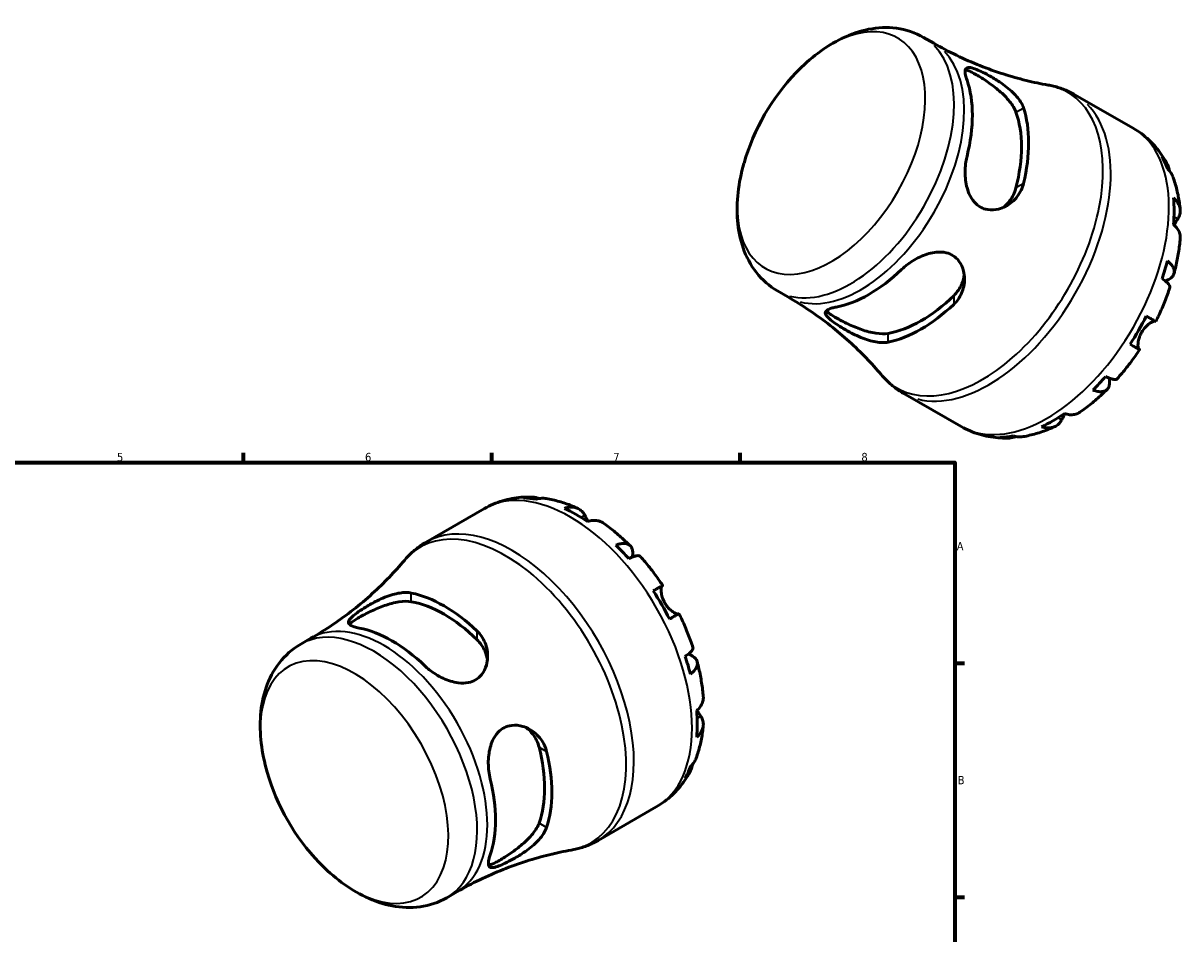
# Model space of a CAD drawing. Header units: millimetres. Extents: x -59 to 669, y 0 to 541.
# Tile 4 of 4: x 305 to 652, y 269 to 541. Entities that reach past the tile are written whole.
import ezdxf

# ---------------------------------------------------------------- set-up
doc = ezdxf.new("R2010")
doc.units = ezdxf.units.MM
for name, color, linetype, lineweight in [('Border (ISO)', 7, 'Continuous', 70), ('Visible (ISO)', 7, 'Continuous', 50), ('Visible Narrow (ISO)', 7, 'Continuous', 35)]:
    doc.layers.add(name, color=color, linetype=linetype, lineweight=lineweight)
doc.styles.add('Note Text (ISO)', font='tahoma.ttf')

# ---------------------------------------------------------------- blocks, each defined once
blk = doc.blocks.new('Borders Default Border')
at = {"layer": 'Border (ISO)'}
for p, q in [((371.25, 410), (371.25, 412.9)), ((445.5, 410), (445.5, 412.9)), ((519.75, 410), (519.75, 412.9)), ((584, 350), (586.9, 350)), ((584, 280), (586.9, 280))]:
    blk.add_line(p, q, dxfattribs=at)
at = {"layer": 'Border (ISO)', "flags": 128}
blk.add_lwpolyline([(10, 10), (10, 410), (584, 410), (584, 10), (10, 10)], dxfattribs=at)
at = {"layer": 'Border (ISO)', "color": 232, "true_color": 0xca0064, "char_height": 2.5, "attachment_point": 7, "style": 'Note Text (ISO)'}
for s, insert in [('5', (333.39, 410.35)), ('6', (407.58, 410.35)), ('7', (481.85, 410.4)), ('8', (556.06, 410.34)), ('A', (584.59, 383.75)), ('B', (584.89, 313.75))]:
    blk.add_mtext(s, dxfattribs=dict(at, insert=insert))

msp = doc.modelspace()

# ---------------------------------------------------------------- linework, layer by layer
at = {"layer": 'Visible (ISO)'}
for p, q in [((574.678, 537.205), (577.718, 535.455)), ((619.946, 520.052), (637.346, 510.032)), ((530.988, 461.336), (534.028, 459.585)), ((568.545, 430.794), (585.946, 420.773)), ((425.895, 386.215), (443.296, 396.236)), ((388.338, 355.673), (391.378, 357.424)), ((477.296, 296.957), (494.696, 306.978)), ((432.028, 279.804), (435.068, 281.555))]:
    msp.add_line(p, q, dxfattribs=at)
for centre, start, end in [((583.552, 481.581), 136.1758, 163.95221), ((440.902, 335.428), 196.04779, 223.8242)]:
    msp.add_arc(centre, 65.144, start, end, dxfattribs=at)
for centre, major_axis, start_param, end_param in [((558.29, 496.128), (21.861, 37.962), 5.1739322, 5.8177747), ((573.882, 487.149), (-22.728, -39.468), 2.0450388, 2.6634827), ((573.882, 487.149), (-21.216, -36.843), 2.0221887, 2.6863328), ((613.361, 464.415), (25.578, 44.417), 5.8315368, 5.9455682), ((613.361, 464.415), (25.578, 44.417), 5.4010868, 5.5906201), ((558.29, 496.128), (21.861, 37.962), 3.6031358, 4.2469784), ((613.361, 464.415), (25.578, 44.417), 5.0461387, 5.16017), ((573.882, 487.149), (-21.216, -36.843), 0.4513924, 1.1155365), ((573.882, 487.149), (-22.728, -39.468), 0.4742425, 1.0926864), ((613.361, 464.415), (25.578, 44.417), 4.6156886, 4.8052219), ((613.361, 464.415), (25.578, 44.417), 4.2607405, 4.3747719), ((613.361, 464.415), (25.578, 44.417), 3.8302905, 4.0198238), ((613.361, 464.415), (-25.578, -44.417), 0.3337497, 0.4477811), ((470.711, 352.594), (-25.578, 44.417), 5.8354042, 5.9494356), ((470.711, 352.594), (-25.578, 44.417), 5.4049542, 5.5944875), ((470.711, 352.594), (-25.578, 44.417), 5.0500061, 5.1640375), ((431.232, 329.86), (22.728, -39.468), 2.0489062, 2.6673502), ((470.711, 352.594), (-25.578, 44.417), 4.619556, 4.8090893), ((431.232, 329.86), (21.216, -36.843), 2.0260561, 2.6902003), ((415.64, 320.881), (-21.861, 37.962), 5.1777996, 5.8216421), ((470.711, 352.594), (-25.578, 44.417), 4.2646079, 4.3786393), ((470.711, 352.594), (-25.578, 44.417), 3.8341579, 4.0236912), ((431.232, 329.86), (21.216, -36.843), 0.4552598, 1.1194039), ((431.232, 329.86), (22.728, -39.468), 0.4781099, 1.0965538), ((470.711, 352.594), (25.578, -44.417), 0.3376171, 0.4516485), ((415.64, 320.881), (-21.861, 37.962), 3.6070032, 4.2508458)]:
    msp.add_ellipse(centre, major_axis=major_axis, ratio=0.5780931, start_param=start_param, end_param=end_param, dxfattribs=at)
for points, knots in [([(536.553, 526.69), (538.618, 528.841), (540.813, 530.805), (545.423, 534.265), (547.838, 535.761), (552.875, 538.175), (555.5, 539.094), (560.937, 540.164), (563.758, 540.31), (569.379, 539.562), (572.173, 538.648), (574.678, 537.205)], [5.9000177, 5.9000177, 5.9000177, 5.9000177, 6.1333441, 6.1333441, 6.3666706, 6.3666706, 6.599997, 6.599997, 6.8333234, 6.8333234, 7.0666498, 7.0666498, 7.0666498, 7.0666498]), ([(611.893, 522.954), (609.762, 523.327), (607.566, 523.785), (603.086, 524.884), (600.801, 525.526), (596.184, 527.002), (593.852, 527.836), (589.188, 529.697), (586.857, 530.723), (582.24, 532.958), (579.956, 534.166), (577.718, 535.455)], [0.57610351, 0.57610351, 0.57610351, 0.57610351, 0.6175757, 0.6175757, 0.65904789, 0.65904789, 0.70052008, 0.70052008, 0.74199227, 0.74199227, 0.78346445, 0.78346445, 0.78346445, 0.78346445]), ([(587.675, 524.381), (587.674, 524.383), (587.674, 524.385), (587.486, 524.928), (587.345, 525.419), (587.069, 526.683), (587.058, 527.302), (587.422, 528.08), (587.793, 528.25), (588.833, 528.164), (589.376, 528.024), (590.58, 527.585), (591.185, 527.328), (592.57, 526.679), (593.338, 526.289), (595.223, 525.256), (596.339, 524.588), (598.859, 522.902), (600.231, 521.84), (602.438, 519.706), (603.316, 518.637), (604.192, 517.088), (604.406, 516.613), (604.56, 516.146)], [-3.8923635, -3.8923635, -3.8923635, -3.8923635, -3.8913899, -3.8913899, -3.6404564, -3.6404564, -3.1604392, -3.1604392, -2.6888869, -2.6888869, -2.3599838, -2.3599838, -2.0957459, -2.0957459, -1.8117302, -1.8117302, -1.4233194, -1.4233194, -0.8982226, -0.8982226, -0.4182813, -0.4182813, -0.2036031, -0.2036031, -0.2036031, -0.2036031]), ([(587.171, 527.491), (587.382, 527.458), (587.629, 527.39), (588.248, 527.163), (588.635, 526.99), (589.494, 526.561), (589.966, 526.305), (590.956, 525.735), (591.498, 525.408), (592.636, 524.686), (593.233, 524.292), (595.031, 523.046), (596.244, 522.123), (598.424, 520.246), (599.532, 519.149), (601.296, 516.943), (601.948, 515.831), (602.302, 514.847)], [2.8506414, 2.8506414, 2.8506414, 2.8506414, 3.0277054, 3.0277054, 3.2377284, 3.2377284, 3.4477515, 3.4477515, 3.6577745, 3.6577745, 3.8677976, 3.8677976, 4.2878437, 4.2878437, 4.749352, 4.749352, 5.2108602, 5.2108602, 5.2108602, 5.2108602]), ([(611.893, 522.954), (612.455, 522.855), (613.014, 522.738), (614.124, 522.466), (614.676, 522.311), (615.768, 521.961), (616.308, 521.768), (617.376, 521.342), (617.902, 521.11), (618.938, 520.609), (619.447, 520.339), (619.946, 520.052)], [0.57610351, 0.57610351, 0.57610351, 0.57610351, 0.6175757, 0.6175757, 0.65904789, 0.65904789, 0.70052008, 0.70052008, 0.74199227, 0.74199227, 0.78346445, 0.78346445, 0.78346445, 0.78346445]), ([(637.346, 510.032), (638.203, 509.538), (639.031, 508.994), (640.615, 507.817), (641.37, 507.183), (642.801, 505.839), (643.475, 505.128), (644.738, 503.646), (645.326, 502.874), (646.416, 501.281), (646.917, 500.46), (647.376, 499.62)], [0.78346445, 0.78346445, 0.78346445, 0.78346445, 0.85128541, 0.85128541, 0.91910636, 0.91910636, 0.98692731, 0.98692731, 1.05474826, 1.05474826, 1.12256921, 1.12256921, 1.12256921, 1.12256921]), ([(530.988, 461.336), (528.523, 462.755), (526.36, 464.673), (522.891, 469.105), (521.588, 471.613), (519.76, 476.845), (519.227, 479.574), (518.766, 485.139), (518.839, 487.978), (519.501, 493.7), (520.09, 496.584), (520.92, 499.497), (520.933, 499.543), (520.947, 499.589)], [3.9250571, 3.9250571, 3.9250571, 3.9250571, 4.1546269, 4.1546269, 4.3879533, 4.3879533, 4.6212797, 4.6212797, 4.8546061, 4.8546061, 5.0879325, 5.0879325, 5.0916891, 5.0916891, 5.0916891, 5.0916891]), ([(604.56, 493.484), (604.391, 492.779), (604.149, 492.1), (603.191, 490.1), (602.257, 488.917), (599.96, 486.971), (598.567, 486.23), (596.037, 485.581), (594.93, 485.504), (593.082, 485.801), (592.339, 486.053), (590.986, 486.812), (590.39, 487.298), (589.194, 488.64), (588.658, 489.541), (587.666, 491.929), (587.331, 493.491), (587.044, 496.713), (587.099, 498.381), (587.42, 500.563), (587.535, 501.152), (587.675, 501.718)], [-3.9460602, -3.9460602, -3.9460602, -3.9460602, -3.710053, -3.710053, -3.2142119, -3.2142119, -2.6884344, -2.6884344, -2.302779, -2.302779, -2.0244377, -2.0244377, -1.7573773, -1.7573773, -1.4151177, -1.4151177, -0.9345406, -0.9345406, -0.441366, -0.441366, -0.2525248, -0.2525248, -0.2525248, -0.2525248]), ([(646, 501.426), (646.453, 500.988), (646.844, 500.496), (647.463, 499.507), (647.744, 498.919), (648.057, 497.956), (648.144, 497.606), (648.209, 497.258)], [0.23003486, 0.23003486, 0.23003486, 0.23003486, 0.44833783, 0.44833783, 0.67289568, 0.67289568, 0.79495691, 0.79495691, 0.79495691, 0.79495691]), ([(649.286, 495.406), (649.125, 495.84), (648.915, 496.253), (648.394, 497.06), (648.021, 497.513), (647.581, 497.925)], [6.57539092, 6.57539092, 6.57539092, 6.57539092, 6.75690579, 6.75690579, 6.97520876, 6.97520876, 6.97520876, 6.97520876]), ([(649.287, 495.406), (649.517, 494.782), (649.728, 494.151), (650.114, 492.881), (650.289, 492.24), (650.605, 490.95), (650.746, 490.301), (650.994, 488.995), (651.102, 488.338), (651.285, 487.017), (651.362, 486.354), (651.423, 485.687)], [1.23254497, 1.23254497, 1.23254497, 1.23254497, 1.28012402, 1.28012402, 1.32770307, 1.32770307, 1.37528212, 1.37528212, 1.42286117, 1.42286117, 1.47044022, 1.47044022, 1.47044022, 1.47044022]), ([(602.302, 492.184), (601.948, 490.791), (601.296, 489.421), (599.839, 487.516), (599.167, 486.855), (598.452, 486.313)], [-1.76310877, -1.76310877, -1.76310877, -1.76310877, -1.30160049, -1.30160049, -1.00042613, -1.00042613, -1.00042613, -1.00042613]), ([(649.441, 489.157), (649.878, 488.776), (650.245, 488.37), (650.808, 487.585), (651.052, 487.133), (651.368, 486.211), (651.441, 485.74), (651.439, 484.876), (651.363, 484.404), (651.077, 483.581), (650.9, 483.227), (650.691, 482.899)], [0.2300371, 0.2300371, 0.2300371, 0.2300371, 0.4481544, 0.4481544, 0.6727436, 0.6727436, 0.8973328, 0.8973328, 1.1227327, 1.1227327, 1.2981486, 1.2981486, 1.2981486, 1.2981486]), ([(650.691, 482.899), (650.634, 482.809), (650.573, 482.713), (650.395, 482.43), (650.271, 482.231), (649.994, 481.773), (649.839, 481.511), (649.654, 481.185), (649.626, 481.135), (649.599, 481.086)], [-0.77507703, -0.77507703, -0.77507703, -0.77507703, -0.72560399, -0.72560399, -0.63594265, -0.63594265, -0.53365641, -0.53365641, -0.51568533, -0.51568533, -0.51568533, -0.51568533]), ([(651.425, 477.049), (651.434, 477.161), (651.439, 477.271), (651.441, 477.81), (651.368, 478.281), (651.052, 479.203), (650.808, 479.654), (650.245, 480.44), (649.878, 480.846), (649.441, 481.227)], [6.25904749, 6.25904749, 6.25904749, 6.25904749, 6.31513039, 6.31513039, 6.53971958, 6.53971958, 6.76430877, 6.76430877, 6.98242607, 6.98242607, 6.98242607, 6.98242607]), ([(651.425, 477.049), (651.367, 476.355), (651.295, 475.659), (651.125, 474.266), (651.027, 473.569), (650.806, 472.172), (650.683, 471.473), (650.412, 470.075), (650.264, 469.376), (649.945, 467.977), (649.773, 467.278), (649.59, 466.58)], [1.67298097, 1.67298097, 1.67298097, 1.67298097, 1.72123811, 1.72123811, 1.76949525, 1.76949525, 1.81775239, 1.81775239, 1.86600953, 1.86600953, 1.91426667, 1.91426667, 1.91426667, 1.91426667]), ([(568.091, 467.797), (568.093, 467.8), (568.095, 467.802), (568.66, 468.344), (569.276, 468.862), (571.193, 470.286), (572.598, 471.111), (575.496, 472.364), (576.993, 472.8), (579.484, 473.039), (580.483, 472.99), (582.179, 472.58), (582.878, 472.286), (584.19, 471.446), (584.772, 470.896), (585.913, 469.38), (586.369, 468.356), (586.992, 465.808), (587.001, 464.231), (586.386, 461.33), (585.815, 459.989), (584.592, 458.273), (584.162, 457.777), (583.683, 457.324)], [-3.8923635, -3.8923635, -3.8923635, -3.8923635, -3.8913899, -3.8913899, -3.6404564, -3.6404564, -3.1604392, -3.1604392, -2.6888869, -2.6888869, -2.3599838, -2.3599838, -2.0957459, -2.0957459, -1.8117302, -1.8117302, -1.4233194, -1.4233194, -0.8982226, -0.8982226, -0.4182813, -0.4182813, -0.2036031, -0.2036031, -0.2036031, -0.2036031]), ([(647.581, 470.317), (648.021, 469.971), (648.394, 469.616), (648.971, 468.954), (649.223, 468.586), (649.561, 467.861), (649.646, 467.505), (649.668, 466.873), (649.607, 466.538), (649.316, 465.911), (649.087, 465.617), (648.541, 465.12), (648.175, 464.87), (647.487, 464.529), (647.216, 464.416), (646.933, 464.315)], [0.2300349, 0.2300349, 0.2300349, 0.2300349, 0.4483378, 0.4483378, 0.6728957, 0.6728957, 0.8974535, 0.8974535, 1.1226267, 1.1226267, 1.3478, 1.3478, 1.5738057, 1.5738057, 1.7018758, 1.7018758, 1.7018758, 1.7018758]), ([(586.833, 466.17), (586.721, 465.289), (586.487, 464.387), (585.57, 462.184), (584.711, 460.936), (583.683, 459.934)], [4.45092005, 4.45092005, 4.45092005, 4.45092005, 4.74934841, 4.74934841, 5.2108567, 5.2108567, 5.2108567, 5.2108567]), ([(648.329, 462.332), (648.366, 462.446), (648.363, 462.574), (648.274, 462.888), (648.15, 463.11), (647.744, 463.605), (647.463, 463.876), (646.844, 464.395), (646.453, 464.689), (646, 464.995)], [6.14407443, 6.14407443, 6.14407443, 6.14407443, 6.3077901, 6.3077901, 6.53234794, 6.53234794, 6.75690579, 6.75690579, 6.97520876, 6.97520876, 6.97520876, 6.97520876]), ([(648.329, 462.332), (648.101, 461.644), (647.863, 460.958), (647.365, 459.589), (647.105, 458.907), (646.565, 457.547), (646.284, 456.869), (645.703, 455.521), (645.402, 454.849), (644.782, 453.514), (644.462, 452.849), (644.132, 452.189)], [2.01235896, 2.01235896, 2.01235896, 2.01235896, 2.06018674, 2.06018674, 2.10801453, 2.10801453, 2.15584231, 2.15584231, 2.20367009, 2.20367009, 2.25149788, 2.25149788, 2.25149788, 2.25149788]), ([(534.028, 459.585), (536.266, 458.297), (538.457, 456.927), (542.707, 454.056), (544.765, 452.555), (548.715, 449.455), (550.608, 447.857), (554.202, 444.605), (555.904, 442.951), (559.103, 439.627), (560.601, 437.958), (561.994, 436.302)], [3.92505711, 3.92505711, 3.92505711, 3.92505711, 3.9665293, 3.9665293, 4.00800149, 4.00800149, 4.04947368, 4.04947368, 4.09094587, 4.09094587, 4.13241806, 4.13241806, 4.13241806, 4.13241806]), ([(564.082, 446.037), (563.555, 445.928), (562.983, 445.878), (561.094, 445.896), (559.675, 446.158), (556.666, 447.075), (555.058, 447.756), (552.358, 449.119), (551.239, 449.751), (549.452, 450.852), (548.758, 451.308), (547.541, 452.166), (547.029, 452.557), (546.067, 453.381), (545.692, 453.781), (545.176, 454.624), (545.194, 455.018), (545.818, 455.704), (546.44, 455.997), (547.686, 456.342), (548.07, 456.43), (548.49, 456.51)], [-3.9460602, -3.9460602, -3.9460602, -3.9460602, -3.710053, -3.710053, -3.2142119, -3.2142119, -2.6884344, -2.6884344, -2.302779, -2.302779, -2.0244377, -2.0244377, -1.7573773, -1.7573773, -1.4151177, -1.4151177, -0.9345406, -0.9345406, -0.441366, -0.441366, -0.2525248, -0.2525248, -0.2525248, -0.2525248]), ([(564.082, 448.646), (563.053, 448.464), (561.766, 448.476), (558.977, 448.905), (557.474, 449.318), (554.759, 450.269), (553.354, 450.858), (551.374, 451.791), (550.734, 452.11), (549.54, 452.734), (548.985, 453.039), (548.49, 453.324), (547.995, 453.609), (547.536, 453.888), (546.733, 454.415), (546.389, 454.662), (545.883, 455.08), (545.701, 455.256), (545.566, 455.42)], [-1.7631088, -1.7631088, -1.7631088, -1.7631088, -1.3016005, -1.3016005, -0.8400922, -0.8400922, -0.4200461, -0.4200461, -0.2100231, -0.2100231, 0, 0, 0, 0.2100231, 0.2100231, 0.4200461, 0.4200461, 0.5956454, 0.5956454, 0.5956454, 0.5956454]), ([(641.298, 453.81), (641.768, 453.54), (642.184, 453.3), (642.865, 452.91), (643.188, 452.725), (643.693, 452.436), (643.874, 452.333), (644.077, 452.218), (644.131, 452.188), (644.132, 452.189)], [0.23003714, 0.23003714, 0.23003714, 0.23003714, 0.44815444, 0.44815444, 0.67274363, 0.67274363, 0.89733283, 0.89733283, 1.09047451, 1.09047451, 1.09047451, 1.09047451]), ([(643.902, 452.317), (643.897, 452.318), (643.892, 452.32), (643.814, 452.337), (643.717, 452.334), (643.464, 452.28), (643.306, 452.226), (642.861, 452.024), (642.555, 451.849), (641.833, 451.335), (641.419, 450.979), (640.611, 450.108), (640.228, 449.596), (639.907, 449.04)], [-0.75042441, -0.75042441, -0.75042441, -0.75042441, -0.74249641, -0.74249641, -0.64168011, -0.64168011, -0.53308797, -0.53308797, -0.37727943, -0.37727943, -0.19250343, -0.19250343, 0, 0, 0, 0]), ([(639.907, 449.04), (639.718, 448.712), (639.551, 448.371), (639.259, 447.659), (639.138, 447.289), (638.925, 446.456), (638.854, 446.007), (638.794, 445.221), (638.801, 444.888), (638.855, 444.433), (638.888, 444.281), (638.97, 444.05), (639.016, 443.971), (639.081, 443.911), (639.094, 443.901), (639.107, 443.893)], [0, 0, 0, 0, 0.11375655, 0.11375655, 0.23538098, 0.23538098, 0.39430899, 0.39430899, 0.54630686, 0.54630686, 0.65204055, 0.65204055, 0.75381821, 0.75381821, 0.77933795, 0.77933795, 0.77933795, 0.77933795]), ([(639.282, 443.788), (638.875, 443.173), (638.46, 442.564), (637.613, 441.358), (637.182, 440.763), (636.305, 439.586), (635.859, 439.004), (634.952, 437.857), (634.491, 437.291), (633.555, 436.176), (633.08, 435.626), (632.598, 435.086)], [2.46088681, 2.46088681, 2.46088681, 2.46088681, 2.50871295, 2.50871295, 2.55653908, 2.55653908, 2.60436522, 2.60436522, 2.65219136, 2.65219136, 2.70001749, 2.70001749, 2.70001749, 2.70001749]), ([(639.107, 443.893), (639.202, 443.837), (639.262, 443.801), (639.298, 443.778), (639.242, 443.809), (639.024, 443.932), (638.843, 444.036), (638.338, 444.324), (638.015, 444.509), (637.334, 444.9), (636.918, 445.139), (636.448, 445.409)], [5.9143146, 5.9143146, 5.9143146, 5.9143146, 6.0897305, 6.0897305, 6.3151304, 6.3151304, 6.5397196, 6.5397196, 6.7643088, 6.7643088, 6.9824261, 6.9824261, 6.9824261, 6.9824261]), ([(568.545, 430.794), (568.046, 431.081), (567.558, 431.386), (566.605, 432.03), (566.14, 432.369), (565.236, 433.079), (564.797, 433.449), (563.947, 434.218), (563.536, 434.617), (562.743, 435.441), (562.361, 435.866), (561.994, 436.302)], [3.92505711, 3.92505711, 3.92505711, 3.92505711, 3.9665293, 3.9665293, 4.00800149, 4.00800149, 4.04947368, 4.04947368, 4.09094587, 4.09094587, 4.13241806, 4.13241806, 4.13241806, 4.13241806]), ([(630.204, 435.275), (630.252, 434.996), (630.287, 434.72), (630.332, 433.966), (630.298, 433.522), (630.138, 432.798), (629.998, 432.45), (629.597, 431.88), (629.337, 431.659), (628.776, 431.358), (628.424, 431.251), (627.626, 431.177), (627.18, 431.21), (626.316, 431.375), (625.821, 431.519), (625.3, 431.726)], [5.5104537, 5.5104537, 5.5104537, 5.5104537, 5.6314379, 5.6314379, 5.8574437, 5.8574437, 6.0826169, 6.0826169, 6.3077901, 6.3077901, 6.5323479, 6.5323479, 6.7569058, 6.7569058, 6.9752088, 6.9752088, 6.9752088, 6.9752088]), ([(629.116, 435.751), (629.608, 435.514), (630.059, 435.324), (630.82, 435.05), (631.197, 434.944), (631.83, 434.844), (632.086, 434.85), (632.403, 434.933), (632.516, 434.996), (632.598, 435.086)], [0.23003486, 0.23003486, 0.23003486, 0.23003486, 0.44833783, 0.44833783, 0.67289568, 0.67289568, 0.89745353, 0.89745353, 1.06042542, 1.06042542, 1.06042542, 1.06042542]), ([(629.549, 431.871), (629.036, 431.364), (628.517, 430.866), (627.466, 429.891), (626.934, 429.414), (625.858, 428.481), (625.315, 428.025), (624.216, 427.137), (623.661, 426.704), (622.539, 425.862), (621.973, 425.452), (621.401, 425.055)], [2.79813878, 2.79813878, 2.79813878, 2.79813878, 2.84639872, 2.84639872, 2.89465867, 2.89465867, 2.94291861, 2.94291861, 2.99117856, 2.99117856, 3.03943851, 3.03943851, 3.03943851, 3.03943851]), ([(615.99, 422.795), (615.81, 422.449), (615.591, 422.118), (615.02, 421.455), (614.647, 421.152), (613.898, 420.715), (613.453, 420.541), (612.494, 420.35), (611.981, 420.333), (611.017, 420.426), (610.481, 420.539), (609.931, 420.725)], [5.9143146, 5.9143146, 5.9143146, 5.9143146, 6.0897305, 6.0897305, 6.3151304, 6.3151304, 6.5397196, 6.5397196, 6.7643088, 6.7643088, 6.9824261, 6.9824261, 6.9824261, 6.9824261]), ([(616.991, 424.61), (616.887, 424.434), (616.787, 424.262), (616.557, 423.855), (616.432, 423.627), (616.2, 423.197), (616.094, 422.996), (615.996, 422.807), (615.993, 422.801), (615.99, 422.795)], [-2.8513638, -2.8513638, -2.8513638, -2.8513638, -2.78540812, -2.78540812, -2.69094331, -2.69094331, -2.59427293, -2.59427293, -2.59108226, -2.59108226, -2.59108226, -2.59108226]), ([(616.79, 424.675), (617.339, 424.489), (617.876, 424.375), (618.839, 424.283), (619.353, 424.3), (620.312, 424.49), (620.757, 424.665), (621.221, 424.936), (621.312, 424.993), (621.401, 425.055)], [0.23003714, 0.23003714, 0.23003714, 0.23003714, 0.44815444, 0.44815444, 0.67274363, 0.67274363, 0.89733283, 0.89733283, 0.95156731, 0.95156731, 0.95156731, 0.95156731]), ([(599.82, 417.321), (598.873, 417.302), (597.923, 417.328), (596.02, 417.478), (595.068, 417.602), (593.175, 417.953), (592.234, 418.181), (590.376, 418.742), (589.46, 419.075), (587.668, 419.847), (586.793, 420.286), (585.946, 420.773)], [3.58985642, 3.58985642, 3.58985642, 3.58985642, 3.65689656, 3.65689656, 3.7239367, 3.7239367, 3.79097683, 3.79097683, 3.85801697, 3.85801697, 3.92505711, 3.92505711, 3.92505711, 3.92505711]), ([(613.92, 420.75), (613.312, 420.471), (612.699, 420.206), (611.463, 419.707), (610.84, 419.473), (609.584, 419.037), (608.951, 418.836), (607.676, 418.467), (607.033, 418.3), (605.739, 418.002), (605.087, 417.871), (604.431, 417.76)], [3.24190967, 3.24190967, 3.24190967, 3.24190967, 3.28948884, 3.28948884, 3.337068, 3.337068, 3.38464717, 3.38464717, 3.43222634, 3.43222634, 3.47980551, 3.47980551, 3.47980551, 3.47980551]), ([(602.285, 417.772), (601.963, 417.66), (601.631, 417.565), (600.653, 417.355), (600.003, 417.303), (598.835, 417.343), (598.213, 417.434), (597.606, 417.605)], [6.41532698, 6.41532698, 6.41532698, 6.41532698, 6.53234794, 6.53234794, 6.75690579, 6.75690579, 6.97520876, 6.97520876, 6.97520876, 6.97520876]), ([(601.422, 417.975), (602, 417.801), (602.579, 417.706), (603.53, 417.662), (603.983, 417.686), (604.431, 417.761)], [0.23003486, 0.23003486, 0.23003486, 0.23003486, 0.44833783, 0.44833783, 0.62588816, 0.62588816, 0.62588816, 0.62588816]), ([(443.296, 396.236), (444.143, 396.724), (445.018, 397.162), (446.81, 397.934), (447.726, 398.268), (449.584, 398.829), (450.525, 399.056), (452.418, 399.407), (453.37, 399.531), (455.273, 399.681), (456.223, 399.708), (457.17, 399.689)], [0.78733187, 0.78733187, 0.78733187, 0.78733187, 0.85437201, 0.85437201, 0.92141215, 0.92141215, 0.98845228, 0.98845228, 1.05549242, 1.05549242, 1.12253256, 1.12253256, 1.12253256, 1.12253256]), ([(454.956, 399.404), (455.563, 399.575), (456.185, 399.666), (457.353, 399.706), (458.003, 399.654), (458.981, 399.445), (459.313, 399.35), (459.635, 399.237)], [0.23003486, 0.23003486, 0.23003486, 0.23003486, 0.44833783, 0.44833783, 0.67289568, 0.67289568, 0.78991665, 0.78991665, 0.78991665, 0.78991665]), ([(461.781, 399.249), (461.333, 399.324), (460.88, 399.348), (459.929, 399.303), (459.35, 399.208), (458.772, 399.034)], [6.57935547, 6.57935547, 6.57935547, 6.57935547, 6.75690579, 6.75690579, 6.97520876, 6.97520876, 6.97520876, 6.97520876]), ([(461.781, 399.249), (462.437, 399.138), (463.089, 399.008), (464.383, 398.71), (465.026, 398.542), (466.301, 398.174), (466.934, 397.972), (468.19, 397.536), (468.813, 397.302), (470.049, 396.803), (470.662, 396.539), (471.27, 396.259)], [1.23258347, 1.23258347, 1.23258347, 1.23258347, 1.28016264, 1.28016264, 1.32774181, 1.32774181, 1.37532098, 1.37532098, 1.42290014, 1.42290014, 1.47047931, 1.47047931, 1.47047931, 1.47047931]), ([(467.281, 396.285), (467.831, 396.471), (468.367, 396.584), (469.331, 396.676), (469.844, 396.66), (470.803, 396.469), (471.248, 396.294), (471.997, 395.857), (472.37, 395.554), (472.941, 394.891), (473.16, 394.56), (473.34, 394.214)], [0.2300371, 0.2300371, 0.2300371, 0.2300371, 0.4481544, 0.4481544, 0.6727436, 0.6727436, 0.8973328, 0.8973328, 1.1227327, 1.1227327, 1.2981486, 1.2981486, 1.2981486, 1.2981486]), ([(473.34, 394.214), (473.39, 394.118), (473.443, 394.018), (473.6, 393.721), (473.71, 393.514), (473.969, 393.044), (474.118, 392.779), (474.3, 392.469), (474.321, 392.434), (474.341, 392.4)], [-0.77507703, -0.77507703, -0.77507703, -0.77507703, -0.72560399, -0.72560399, -0.63594265, -0.63594265, -0.53365641, -0.53365641, -0.52095406, -0.52095406, -0.52095406, -0.52095406]), ([(478.751, 391.954), (478.662, 392.016), (478.571, 392.074), (478.107, 392.345), (477.662, 392.519), (476.703, 392.71), (476.189, 392.726), (475.226, 392.634), (474.689, 392.521), (474.14, 392.335)], [6.2608959, 6.2608959, 6.2608959, 6.2608959, 6.31513039, 6.31513039, 6.53971958, 6.53971958, 6.76430877, 6.76430877, 6.98242607, 6.98242607, 6.98242607, 6.98242607]), ([(478.751, 391.954), (479.323, 391.557), (479.889, 391.148), (481.011, 390.305), (481.566, 389.872), (482.665, 388.984), (483.208, 388.528), (484.284, 387.596), (484.816, 387.119), (485.867, 386.144), (486.386, 385.646), (486.899, 385.138)], [1.67295047, 1.67295047, 1.67295047, 1.67295047, 1.72121042, 1.72121042, 1.76947037, 1.76947037, 1.81773031, 1.81773031, 1.86599026, 1.86599026, 1.9142502, 1.9142502, 1.9142502, 1.9142502]), ([(419.344, 380.708), (419.711, 381.144), (420.093, 381.569), (420.886, 382.392), (421.297, 382.791), (422.147, 383.56), (422.586, 383.931), (423.49, 384.64), (423.955, 384.979), (424.908, 385.623), (425.396, 385.928), (425.895, 386.215)], [0.57997092, 0.57997092, 0.57997092, 0.57997092, 0.62144311, 0.62144311, 0.6629153, 0.6629153, 0.70438749, 0.70438749, 0.74585968, 0.74585968, 0.78733187, 0.78733187, 0.78733187, 0.78733187]), ([(482.65, 385.284), (483.171, 385.49), (483.666, 385.634), (484.53, 385.799), (484.976, 385.832), (485.774, 385.758), (486.126, 385.651), (486.687, 385.351), (486.947, 385.129), (487.348, 384.559), (487.488, 384.212), (487.648, 383.487), (487.682, 383.043), (487.637, 382.29), (487.602, 382.014), (487.554, 381.734)], [0.2300349, 0.2300349, 0.2300349, 0.2300349, 0.4483378, 0.4483378, 0.6728957, 0.6728957, 0.8974535, 0.8974535, 1.1226267, 1.1226267, 1.3478, 1.3478, 1.5738057, 1.5738057, 1.6947899, 1.6947899, 1.6947899, 1.6947899]), ([(489.948, 381.923), (489.866, 382.014), (489.753, 382.076), (489.436, 382.16), (489.18, 382.165), (488.547, 382.065), (488.17, 381.959), (487.409, 381.686), (486.958, 381.496), (486.466, 381.259)], [6.14481821, 6.14481821, 6.14481821, 6.14481821, 6.3077901, 6.3077901, 6.53234794, 6.53234794, 6.75690579, 6.75690579, 6.97520876, 6.97520876, 6.97520876, 6.97520876]), ([(489.948, 381.924), (490.43, 381.383), (490.905, 380.834), (491.841, 379.718), (492.302, 379.152), (493.209, 378.005), (493.655, 377.424), (494.532, 376.247), (494.963, 375.651), (495.81, 374.446), (496.225, 373.837), (496.632, 373.221)], [2.01237149, 2.01237149, 2.01237149, 2.01237149, 2.06019762, 2.06019762, 2.10802376, 2.10802376, 2.1558499, 2.1558499, 2.20367603, 2.20367603, 2.25150217, 2.25150217, 2.25150217, 2.25150217]), ([(419.344, 380.708), (417.951, 379.051), (416.453, 377.382), (413.254, 374.059), (411.552, 372.404), (407.958, 369.152), (406.065, 367.554), (402.115, 364.455), (400.057, 362.953), (395.807, 360.082), (393.616, 358.713), (391.378, 357.424)], [0.57997092, 0.57997092, 0.57997092, 0.57997092, 0.62144311, 0.62144311, 0.6629153, 0.6629153, 0.70438749, 0.70438749, 0.74585968, 0.74585968, 0.78733187, 0.78733187, 0.78733187, 0.78733187]), ([(405.84, 360.499), (405.838, 360.5), (405.836, 360.5), (405.272, 360.608), (404.778, 360.729), (403.548, 361.117), (403.009, 361.412), (402.522, 362.108), (402.563, 362.51), (403.161, 363.362), (403.556, 363.758), (404.54, 364.578), (405.066, 364.972), (406.322, 365.844), (407.045, 366.313), (408.882, 367.427), (410.02, 368.06), (412.739, 369.4), (414.345, 370.058), (417.294, 370.906), (418.657, 371.134), (420.434, 371.122), (420.952, 371.071), (421.432, 370.972)], [-3.8923635, -3.8923635, -3.8923635, -3.8923635, -3.8913899, -3.8913899, -3.6404564, -3.6404564, -3.1604392, -3.1604392, -2.6888869, -2.6888869, -2.3599838, -2.3599838, -2.0957459, -2.0957459, -1.8117302, -1.8117302, -1.4233194, -1.4233194, -0.8982226, -0.8982226, -0.4182813, -0.4182813, -0.2036031, -0.2036031, -0.2036031, -0.2036031]), ([(493.798, 371.6), (494.268, 371.87), (494.684, 372.109), (495.365, 372.5), (495.688, 372.685), (496.193, 372.974), (496.374, 373.077), (496.592, 373.2), (496.648, 373.231), (496.612, 373.208), (496.552, 373.172), (496.457, 373.116)], [0.2300371, 0.2300371, 0.2300371, 0.2300371, 0.4481544, 0.4481544, 0.6727436, 0.6727436, 0.8973328, 0.8973328, 1.1227327, 1.1227327, 1.2981486, 1.2981486, 1.2981486, 1.2981486]), ([(496.457, 373.116), (496.437, 373.104), (496.417, 373.088), (496.349, 373.012), (496.304, 372.925), (496.225, 372.677), (496.194, 372.512), (496.147, 372.024), (496.146, 371.67), (496.232, 370.787), (496.334, 370.249), (496.684, 369.113), (496.936, 368.525), (497.257, 367.969)], [-0.78090098, -0.78090098, -0.78090098, -0.78090098, -0.74249641, -0.74249641, -0.64168011, -0.64168011, -0.53308797, -0.53308797, -0.37727943, -0.37727943, -0.19250343, -0.19250343, 0, 0, 0, 0]), ([(402.916, 361.589), (403.051, 361.753), (403.233, 361.93), (403.739, 362.347), (404.083, 362.595), (404.886, 363.121), (405.345, 363.4), (406.335, 363.971), (406.89, 364.275), (408.084, 364.899), (408.724, 365.218), (410.704, 366.152), (412.109, 366.74), (414.824, 367.692), (416.327, 368.105), (419.116, 368.533), (420.403, 368.545), (421.432, 368.363)], [2.852106, 2.852106, 2.852106, 2.852106, 3.0277054, 3.0277054, 3.2377284, 3.2377284, 3.4477515, 3.4477515, 3.6577745, 3.6577745, 3.8677976, 3.8677976, 4.2878437, 4.2878437, 4.749352, 4.749352, 5.2108602, 5.2108602, 5.2108602, 5.2108602]), ([(497.257, 367.969), (497.447, 367.641), (497.658, 367.327), (498.129, 366.718), (498.389, 366.428), (499.002, 365.828), (499.356, 365.543), (500.005, 365.1), (500.297, 364.941), (500.716, 364.762), (500.865, 364.715), (501.098, 364.673), (501.187, 364.674), (501.252, 364.693)], [0, 0, 0, 0, 0.11375655, 0.11375655, 0.23538098, 0.23538098, 0.39430899, 0.39430899, 0.54630686, 0.54630686, 0.65204055, 0.65204055, 0.7489387, 0.7489387, 0.7489387, 0.7489387]), ([(501.482, 364.82), (501.481, 364.821), (501.427, 364.791), (501.224, 364.677), (501.043, 364.573), (500.538, 364.285), (500.215, 364.1), (499.534, 363.709), (499.118, 363.47), (498.648, 363.2)], [6.1219887, 6.1219887, 6.1219887, 6.1219887, 6.31513039, 6.31513039, 6.53971958, 6.53971958, 6.76430877, 6.76430877, 6.98242607, 6.98242607, 6.98242607, 6.98242607]), ([(501.482, 364.821), (501.812, 364.16), (502.132, 363.496), (502.753, 362.16), (503.053, 361.489), (503.634, 360.14), (503.915, 359.463), (504.455, 358.103), (504.715, 357.42), (505.213, 356.052), (505.451, 355.365), (505.679, 354.678)], [2.4608911, 2.4608911, 2.4608911, 2.4608911, 2.50871889, 2.50871889, 2.55654667, 2.55654667, 2.60437445, 2.60437445, 2.65220224, 2.65220224, 2.70003002, 2.70003002, 2.70003002, 2.70003002]), ([(441.033, 359.685), (441.559, 359.188), (442.025, 358.639), (443.276, 356.813), (443.832, 355.414), (444.367, 352.456), (444.311, 350.881), (443.606, 348.37), (443.118, 347.374), (441.935, 345.926), (441.345, 345.41), (440.009, 344.62), (439.29, 344.348), (437.527, 343.986), (436.479, 343.974), (433.913, 344.311), (432.393, 344.803), (429.458, 346.165), (428.042, 347.047), (426.313, 348.415), (425.861, 348.808), (425.441, 349.212)], [-3.9460602, -3.9460602, -3.9460602, -3.9460602, -3.710053, -3.710053, -3.2142119, -3.2142119, -2.6884344, -2.6884344, -2.302779, -2.302779, -2.0244377, -2.0244377, -1.7573773, -1.7573773, -1.4151177, -1.4151177, -0.9345406, -0.9345406, -0.441366, -0.441366, -0.2525248, -0.2525248, -0.2525248, -0.2525248]), ([(441.033, 357.075), (442.061, 356.073), (442.92, 354.825), (443.837, 352.622), (444.071, 351.72), (444.183, 350.84)], [-1.76310877, -1.76310877, -1.76310877, -1.76310877, -1.30160049, -1.30160049, -1.00317212, -1.00317212, -1.00317212, -1.00317212]), ([(378.297, 317.42), (377.472, 320.286), (376.875, 323.17), (376.197, 328.894), (376.115, 331.734), (376.556, 337.303), (377.079, 340.034), (378.882, 345.273), (380.171, 347.787), (383.64, 352.273), (385.833, 354.231), (388.338, 355.673)], [5.9038852, 5.9038852, 5.9038852, 5.9038852, 6.1372116, 6.1372116, 6.370538, 6.370538, 6.6038644, 6.6038644, 6.8371908, 6.8371908, 7.0705172, 7.0705172, 7.0705172, 7.0705172]), ([(503.35, 352.014), (503.803, 352.321), (504.194, 352.614), (504.813, 353.133), (505.094, 353.405), (505.5, 353.899), (505.624, 354.122), (505.713, 354.435), (505.716, 354.563), (505.679, 354.677)], [0.23003486, 0.23003486, 0.23003486, 0.23003486, 0.44833783, 0.44833783, 0.67289568, 0.67289568, 0.89745353, 0.89745353, 1.0611692, 1.0611692, 1.0611692, 1.0611692]), ([(504.283, 352.694), (504.566, 352.593), (504.837, 352.48), (505.525, 352.139), (505.891, 351.89), (506.437, 351.392), (506.666, 351.099), (506.957, 350.471), (507.018, 350.137), (506.996, 349.504), (506.911, 349.148), (506.573, 348.424), (506.321, 348.056), (505.744, 347.393), (505.371, 347.039), (504.931, 346.692)], [5.5033678, 5.5033678, 5.5033678, 5.5033678, 5.6314379, 5.6314379, 5.8574437, 5.8574437, 6.0826169, 6.0826169, 6.3077901, 6.3077901, 6.5323479, 6.5323479, 6.7569058, 6.7569058, 6.9752088, 6.9752088, 6.9752088, 6.9752088]), ([(506.94, 350.43), (507.123, 349.731), (507.295, 349.032), (507.614, 347.634), (507.762, 346.934), (508.033, 345.536), (508.156, 344.837), (508.377, 343.441), (508.475, 342.743), (508.645, 341.35), (508.717, 340.654), (508.775, 339.96)], [2.79812231, 2.79812231, 2.79812231, 2.79812231, 2.84637945, 2.84637945, 2.89463659, 2.89463659, 2.94289373, 2.94289373, 2.99115087, 2.99115087, 3.03940801, 3.03940801, 3.03940801, 3.03940801]), ([(506.791, 335.782), (507.228, 336.163), (507.595, 336.57), (508.158, 337.355), (508.402, 337.806), (508.718, 338.729), (508.791, 339.2), (508.789, 339.738), (508.784, 339.848), (508.775, 339.96)], [0.23003714, 0.23003714, 0.23003714, 0.23003714, 0.44815444, 0.44815444, 0.67274363, 0.67274363, 0.89733283, 0.89733283, 0.95341572, 0.95341572, 0.95341572, 0.95341572]), ([(506.949, 335.923), (507.056, 335.73), (507.164, 335.544), (507.409, 335.128), (507.543, 334.906), (507.8, 334.491), (507.92, 334.3), (508.034, 334.121), (508.038, 334.116), (508.041, 334.11)], [-2.85672969, -2.85672969, -2.85672969, -2.85672969, -2.78540812, -2.78540812, -2.69094331, -2.69094331, -2.59427293, -2.59427293, -2.59108226, -2.59108226, -2.59108226, -2.59108226]), ([(508.041, 334.11), (508.25, 333.782), (508.427, 333.428), (508.713, 332.606), (508.789, 332.133), (508.791, 331.269), (508.718, 330.799), (508.402, 329.876), (508.158, 329.425), (507.595, 328.639), (507.228, 328.233), (506.791, 327.852)], [5.9143146, 5.9143146, 5.9143146, 5.9143146, 6.0897305, 6.0897305, 6.3151304, 6.3151304, 6.5397196, 6.5397196, 6.7643088, 6.7643088, 6.9824261, 6.9824261, 6.9824261, 6.9824261]), ([(445.025, 315.291), (445.024, 315.294), (445.024, 315.297), (444.836, 316.058), (444.695, 316.851), (444.419, 319.225), (444.408, 320.854), (444.772, 323.989), (445.143, 325.503), (446.183, 327.777), (446.726, 328.617), (447.93, 329.878), (448.535, 330.335), (449.92, 331.049), (450.688, 331.276), (452.573, 331.503), (453.689, 331.385), (456.209, 330.646), (457.581, 329.863), (459.788, 327.876), (460.666, 326.708), (461.542, 324.789), (461.756, 324.168), (461.91, 323.525)], [-3.8923635, -3.8923635, -3.8923635, -3.8923635, -3.8913899, -3.8913899, -3.6404564, -3.6404564, -3.1604392, -3.1604392, -2.6888869, -2.6888869, -2.3599838, -2.3599838, -2.0957459, -2.0957459, -1.8117302, -1.8117302, -1.4233194, -1.4233194, -0.8982226, -0.8982226, -0.4182813, -0.4182813, -0.2036031, -0.2036031, -0.2036031, -0.2036031]), ([(455.802, 330.696), (456.517, 330.154), (457.189, 329.494), (458.646, 327.588), (459.298, 326.218), (459.652, 324.825)], [4.44817405, 4.44817405, 4.44817405, 4.44817405, 4.74934841, 4.74934841, 5.2108567, 5.2108567, 5.2108567, 5.2108567]), ([(508.773, 331.322), (508.712, 330.656), (508.635, 329.992), (508.452, 328.672), (508.344, 328.015), (508.096, 326.708), (507.955, 326.059), (507.639, 324.769), (507.464, 324.129), (507.078, 322.858), (506.867, 322.228), (506.637, 321.604)], [3.24194876, 3.24194876, 3.24194876, 3.24194876, 3.28952781, 3.28952781, 3.33710686, 3.33710686, 3.38468591, 3.38468591, 3.43226496, 3.43226496, 3.47984401, 3.47984401, 3.47984401, 3.47984401]), ([(505.559, 319.752), (505.494, 319.403), (505.407, 319.054), (505.094, 318.091), (504.813, 317.502), (504.194, 316.514), (503.803, 316.021), (503.35, 315.583)], [6.41028672, 6.41028672, 6.41028672, 6.41028672, 6.53234794, 6.53234794, 6.75690579, 6.75690579, 6.97520876, 6.97520876, 6.97520876, 6.97520876]), ([(504.931, 319.085), (505.371, 319.497), (505.744, 319.949), (506.265, 320.756), (506.475, 321.169), (506.636, 321.604)], [0.23003486, 0.23003486, 0.23003486, 0.23003486, 0.44833783, 0.44833783, 0.62985271, 0.62985271, 0.62985271, 0.62985271]), ([(504.726, 317.389), (504.267, 316.549), (503.766, 315.728), (502.676, 314.135), (502.088, 313.363), (500.825, 311.881), (500.151, 311.171), (498.72, 309.827), (497.965, 309.193), (496.381, 308.015), (495.553, 307.471), (494.696, 306.978)], [3.58981977, 3.58981977, 3.58981977, 3.58981977, 3.65764072, 3.65764072, 3.72546167, 3.72546167, 3.79328262, 3.79328262, 3.86110357, 3.86110357, 3.92892453, 3.92892453, 3.92892453, 3.92892453]), ([(459.652, 302.163), (459.298, 301.178), (458.646, 300.066), (456.882, 297.86), (455.774, 296.764), (453.594, 294.887), (452.381, 293.963), (450.583, 292.717), (449.986, 292.323), (448.848, 291.602), (448.306, 291.275), (447.811, 290.989), (447.316, 290.704), (446.844, 290.448), (445.985, 290.019), (445.598, 289.846), (444.979, 289.619), (444.732, 289.552), (444.521, 289.518)], [-1.7631088, -1.7631088, -1.7631088, -1.7631088, -1.3016005, -1.3016005, -0.8400922, -0.8400922, -0.4200461, -0.4200461, -0.2100231, -0.2100231, 0, 0, 0, 0.2100231, 0.2100231, 0.4200461, 0.4200461, 0.5971101, 0.5971101, 0.5971101, 0.5971101]), ([(461.91, 300.863), (461.741, 300.351), (461.499, 299.829), (460.541, 298.198), (459.607, 297.098), (457.31, 294.947), (455.917, 293.894), (453.387, 292.236), (452.28, 291.584), (450.432, 290.589), (449.689, 290.217), (448.336, 289.595), (447.74, 289.348), (446.544, 288.932), (446.008, 288.809), (445.016, 288.791), (444.681, 289.008), (444.394, 289.9), (444.449, 290.589), (444.77, 291.845), (444.885, 292.223), (445.025, 292.629)], [-3.9460602, -3.9460602, -3.9460602, -3.9460602, -3.710053, -3.710053, -3.2142119, -3.2142119, -2.6884344, -2.6884344, -2.302779, -2.302779, -2.0244377, -2.0244377, -1.7573773, -1.7573773, -1.4151177, -1.4151177, -0.9345406, -0.9345406, -0.441366, -0.441366, -0.2525248, -0.2525248, -0.2525248, -0.2525248]), ([(477.296, 296.957), (476.797, 296.67), (476.288, 296.401), (475.252, 295.9), (474.726, 295.668), (473.658, 295.242), (473.118, 295.048), (472.026, 294.699), (471.474, 294.543), (470.364, 294.271), (469.805, 294.154), (469.243, 294.056)], [3.92892453, 3.92892453, 3.92892453, 3.92892453, 3.97039672, 3.97039672, 4.0118689, 4.0118689, 4.05334109, 4.05334109, 4.09481328, 4.09481328, 4.13628547, 4.13628547, 4.13628547, 4.13628547]), ([(435.068, 281.555), (437.306, 282.843), (439.59, 284.051), (444.207, 286.286), (446.538, 287.312), (451.202, 289.173), (453.534, 290.008), (458.151, 291.484), (460.436, 292.125), (464.916, 293.225), (467.112, 293.682), (469.243, 294.056)], [3.92892453, 3.92892453, 3.92892453, 3.92892453, 3.97039672, 3.97039672, 4.0118689, 4.0118689, 4.05334109, 4.05334109, 4.09481328, 4.09481328, 4.13628547, 4.13628547, 4.13628547, 4.13628547]), ([(432.028, 279.804), (429.564, 278.385), (426.819, 277.477), (421.244, 276.701), (418.421, 276.833), (412.979, 277.878), (410.35, 278.786), (405.306, 281.18), (402.888, 282.669), (398.27, 286.113), (396.072, 288.071), (393.969, 290.251), (393.936, 290.285), (393.903, 290.32)], [3.9289245, 3.9289245, 3.9289245, 3.9289245, 4.1584944, 4.1584944, 4.3918208, 4.3918208, 4.6251472, 4.6251472, 4.8584736, 4.8584736, 5.0918, 5.0918, 5.0955565, 5.0955565, 5.0955565, 5.0955565])]:
    msp.add_open_spline(points, degree=3, knots=knots, dxfattribs=at)
at = {"layer": 'Visible Narrow (ISO)'}
for p, q in [((602.415, 514.912), (604.447, 516.082)), ((604.447, 493.419), (602.415, 492.249)), ((650.635, 482.932), (649.629, 483.511)), ((583.683, 459.803), (583.683, 457.455)), ((564.082, 446.167), (564.082, 448.516)), ((638.974, 443.97), (636.588, 445.344)), ((615.935, 422.827), (614.944, 423.397)), ((473.34, 394.214), (472.239, 393.58)), ((421.432, 368.363), (421.432, 370.972)), ((496.457, 373.116), (493.806, 371.589)), ((441.033, 359.685), (441.033, 357.075)), ((508.041, 334.11), (506.923, 333.466)), ((459.652, 324.825), (461.91, 323.525)), ((461.91, 300.863), (459.652, 302.163))]:
    msp.add_line(p, q, dxfattribs=at)
for centre, major_axis, start_param, end_param in [((547.064, 502.593), (19.842, 34.457), 2.2487035, 7.1760745), ((552.833, 499.271), (-21.845, -37.935), 0.1570796, 2.984513), ((555.873, 497.52), (21.845, 37.935), 3.2986723, 6.1261057), ((592.213, 476.593), (25.496, 44.274), 3.1120474, 6.3127305), ((594.245, 475.423), (-25.7, -44.629), 0.1570796, 2.984513), ((611.646, 465.403), (25.7, 44.629), 3.2986723, 6.1261057), ((468.996, 351.607), (-25.7, 44.629), 3.1415927, 6.2831853), ((451.595, 341.586), (25.7, -44.629), 0, 3.1415927), ((449.563, 340.416), (-25.496, 44.274), 2.9342317, 6.4905463), ((410.183, 317.739), (21.845, -37.935), 0, 3.1415927), ((413.223, 319.489), (-21.845, 37.935), 3.1415927, 6.2831853), ((404.414, 314.417), (-19.842, 34.457), 1.9749606, 7.4498173)]:
    msp.add_ellipse(centre, major_axis=major_axis, ratio=0.5780931, start_param=start_param, end_param=end_param, dxfattribs=at)

# ---------------------------------------------------------------- block references
msp.add_blockref('Borders Default Border', (0, 0))

doc.saveas('drawing.dxf')
